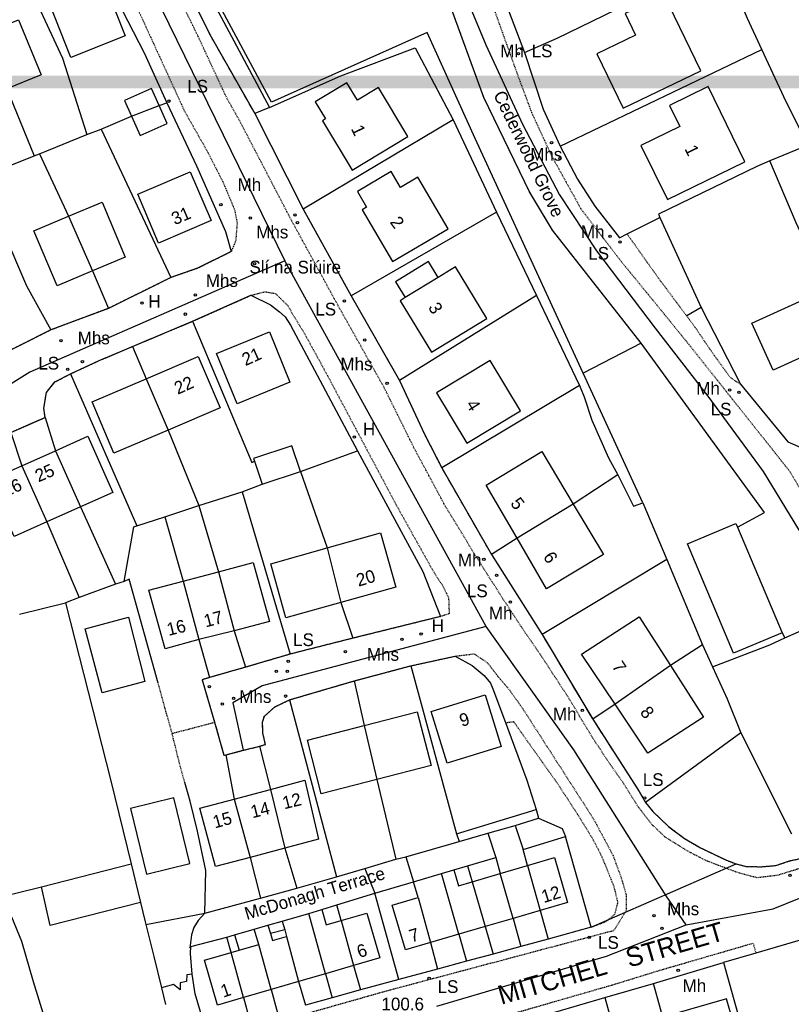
# Model space of a CAD drawing. Header units: metres. Extents: x 611948 to 1225781, y 656699 to 1316021.
# Tile 125 of 169: x 613233 to 613355, y 658955 to 659110. Entities that reach past the tile are written whole.
import ezdxf

# ---------------------------------------------------------------- set-up
doc = ezdxf.new("R2010")
doc.units = ezdxf.units.M
doc.linetypes.add('4696-07$0$PECK', pattern=[0.2, 0.1, -0.1])
for name, color, linetype in [('- EXTENT OF LiDAR SURVEY', 1, 'Continuous'), ('4696-07$0$BLD_INN_W', 253, 'Continuous'), ('4696-07$0$BLD_OTL_S', 253, 'Continuous'), ('4696-07$0$GEN_LIN_D', 253, 'Continuous'), ('4696-07$0$GEN_PCK_D', 253, '4696-07$0$PECK'), ('4696-07$0$HT_CTRL', 253, 'Continuous'), ('4696-07$0$OTHER_SYM', 253, 'Continuous'), ('4696-07$0$POLE_SYMB', 253, 'Continuous'), ('4696-07$0$ROADS', 253, 'Continuous'), ('4696-07$0$ROADS_CTR', 253, 'Continuous'), ('4696-07$0$ROADS_PCK', 253, '4696-07$0$PECK')]:
    doc.layers.add(name, color=color, linetype=linetype)
doc.styles.add('4696-07$0$STANDARD', font='txt')

# ---------------------------------------------------------------- blocks, each defined once
blk = doc.blocks.new('4696-07$0$13', base_point=(160450.170478, 242323.105036))
blk.add_circle((160450.170478, 242323.105036), 0.187958)
blk = doc.blocks.new('4696-07')
at = {"layer": '4696-07$0$BLD_INN_W', "flags": 128}
for points in [[(613250.877, 659094.598), (613255.238, 659096.271)], [(613240.985, 659078.884), (613244.734, 659070.239)], [(613299.177, 659069.236), (613293.953, 659066.052)], [(613253.199, 659053.29), (613256.664, 659045.196)], [(613238.906, 659041.955), (613242.869, 659033.114)], [(613233.6, 659039.59), (613237.579, 659030.757)], [(613320.426, 659033.552), (613311.604, 659028.16)], [(613281.672, 659026.646), (613283.838, 659018.047)], [(613264.555, 659022.902), (613267.03, 659013.613)], [(613258.998, 659021.415), (613261.474, 659012.211)], [(613335.736, 659008.12), (613327.01, 659002.063)], [(613287.487, 658998.675), (613289.518, 658990.187)], [(613272.786, 658988.638), (613275.044, 658979.401)], [(613267.039, 658987.105), (613269.561, 658977.939)], [(613313.22, 658976.657), (613315.238, 658969.578)], [(613302.419, 658965.826), (613299.688, 658975.393)], [(613310.963, 658968.327), (613308.929, 658975.402)], [(613304.52, 658974.111), (613306.583, 658967.045)], [(613295.993, 658971.615), (613297.931, 658964.512)], [(613281.412, 658959.62), (613278.806, 658969.126)], [(613272.345, 658967.254), (613272.769, 658965.929)], [(613274.62, 658967.913), (613274.997, 658966.554)], [(613283.906, 658967.983), (613285.819, 658960.898)], [(613275.286, 658965.485), (613277.195, 658958.398)], [(613272.849, 658957.138), (613270.914, 658964.217)], [(613266.576, 658962.961), (613267.807, 658963.316)], [(613268.515, 658955.882), (613266.576, 658962.961)]]:
    blk.add_lwpolyline(points, dxfattribs=at)
at = {"layer": '4696-07$0$BLD_OTL_S', "flags": 128}
for points in [[(613238.054, 659112.064), (613246.656, 659115.473), (613249.911, 659107.257), (613241.309, 659103.848), (613238.054, 659112.064)], [(613330.25, 659107.375), (613324.15, 659104.44), (613328.279, 659095.858), (613340.507, 659101.742), (613334.744, 659113.719), (613328.616, 659110.77), (613330.25, 659107.375)], [(613227.543, 659107.516), (613233.098, 659109.781), (613236.638, 659101.096), (613231.273, 659098.908)], [(613255.238, 659096.271), (613254.01, 659098.989), (613249.76, 659097.071), (613250.877, 659094.598)], [(613294.399, 659091.418), (613289.788, 659099.098), (613286.47, 659097.133), (613284.801, 659099.877), (613279.822, 659096.887), (613281.415, 659094.178), (613280.927, 659093.893), (613285.603, 659086.136), (613294.399, 659091.418)], [(613335.247, 659081.491), (613347.428, 659087.436), (613341.653, 659099.267), (613335.568, 659096.296), (613337.187, 659092.978), (613331.091, 659090.003), (613335.247, 659081.491)], [(613250.877, 659094.598), (613252.252, 659091.553), (613256.502, 659093.471), (613255.238, 659096.271)], [(613250.877, 659094.598), (613255.238, 659096.271)], [(613356.618, 659089.746), (613351.397, 659087.559)], [(613363.187, 659075.146), (613357.862, 659072.731), (613355.544, 659077.845), (613351.397, 659087.559)], [(613251.858, 659082.315), (613260.139, 659085.859), (613263.432, 659078.163), (613255.152, 659074.618), (613251.858, 659082.315)], [(613287.901, 659080.28), (613287.217, 659079.879), (613291.987, 659071.738), (613300.75, 659076.873), (613295.979, 659085.014), (613293.215, 659083.393), (613291.758, 659085.88), (613286.444, 659082.767), (613287.901, 659080.28)], [(613240.985, 659078.884), (613246.239, 659081.098), (613249.898, 659072.416), (613244.734, 659070.239)], [(613244.734, 659070.239), (613239.17, 659067.894), (613235.511, 659076.576), (613240.985, 659078.884)], [(613240.985, 659078.884), (613244.734, 659070.239)], [(613299.177, 659069.236), (613297.664, 659071.72), (613292.439, 659068.536), (613293.953, 659066.052)], [(613293.953, 659066.052), (613293.155, 659065.566), (613298.09, 659057.468), (613306.802, 659062.777), (613301.867, 659070.875), (613299.177, 659069.236)], [(613348.547, 659062.008), (613360.661, 659067.512), (613364.004, 659060.153), (613351.89, 659054.649), (613348.547, 659062.008)], [(613264.273, 659057.261), (613272.582, 659060.662), (613275.825, 659052.739), (613267.516, 659049.339), (613264.273, 659057.261)], [(613253.199, 659053.29), (613261.397, 659056.778), (613264.844, 659048.677), (613256.664, 659045.196)], [(613303.675, 659043.133), (613312.099, 659048.207), (613307.325, 659056.133), (613298.9, 659051.06), (613303.675, 659043.133)], [(613256.664, 659045.196), (613248.112, 659041.558), (613244.665, 659049.659), (613253.199, 659053.29)], [(613253.199, 659053.29), (613256.664, 659045.196)], [(613238.906, 659041.955), (613243.99, 659044.22), (613247.934, 659035.371), (613242.869, 659033.114)], [(613233.6, 659039.59), (613238.906, 659041.955)], [(613238.906, 659041.955), (613242.869, 659033.114)], [(613277.465, 659038.679), (613276.111, 659042.742), (613270.112, 659040.745), (613270.25, 659040.33)], [(613311.604, 659028.16), (613306.718, 659036.54), (613315.457, 659041.803), (613320.426, 659033.552)], [(613270.25, 659040.33), (613271.465, 659036.682)], [(613237.579, 659030.757), (613232.386, 659028.443), (613228.443, 659037.293), (613233.6, 659039.59)], [(613233.6, 659039.59), (613237.579, 659030.757)], [(613271.465, 659036.682), (613277.465, 659038.679)], [(613242.869, 659033.114), (613237.579, 659030.757)], [(613320.426, 659033.552), (613325.205, 659025.615), (613316.236, 659020.215), (613311.604, 659028.16)], [(613320.426, 659033.552), (613311.604, 659028.16)], [(613353.299, 659013.301), (613345.654, 659010.075), (613338.396, 659027.271), (613346.04, 659030.498), (613346.296, 659029.89)], [(613281.672, 659026.646), (613290.102, 659029.007), (613292.494, 659020.471), (613283.838, 659018.047)], [(613346.296, 659029.89), (613353.299, 659013.301)], [(613283.838, 659018.047), (613275.204, 659015.628), (613272.812, 659024.163), (613281.672, 659026.646)], [(613281.672, 659026.646), (613283.838, 659018.047)], [(613264.555, 659022.902), (613270.023, 659024.361), (613272.624, 659015.061), (613267.03, 659013.613)], [(613258.998, 659021.415), (613264.555, 659022.902)], [(613264.555, 659022.902), (613267.03, 659013.613)], [(613261.474, 659012.211), (613256.164, 659010.786), (613253.604, 659020.001), (613258.998, 659021.415)], [(613258.998, 659021.415), (613261.474, 659012.211)], [(613253.003, 659005.644), (613246.283, 659003.837), (613243.58, 659013.895), (613250.391, 659015.746), (613253.003, 659005.644)], [(613327.01, 659002.063), (613321.748, 659009.941), (613330.799, 659015.777), (613335.736, 659008.12)], [(613267.03, 659013.613), (613261.474, 659012.211)], [(613335.736, 659008.12), (613327.01, 659002.063)], [(613335.736, 659008.12), (613340.952, 659000.028), (613332.158, 658994.358), (613327.01, 659002.063)], [(613298.068, 659000.917), (613306.566, 659003.529), (613309.074, 658995.366), (613300.576, 658992.755), (613298.068, 659000.917)], [(613287.487, 658998.675), (613295.857, 659000.838), (613298.041, 658992.389), (613289.518, 658990.187)], [(613289.518, 658990.187), (613280.753, 658987.921), (613278.569, 658996.37), (613287.487, 658998.675)], [(613287.487, 658998.675), (613289.518, 658990.187)], [(613267.039, 658987.105), (613272.786, 658988.638)], [(613272.786, 658988.638), (613278.149, 658990.069), (613280.33, 658980.812), (613275.044, 658979.401)], [(613272.786, 658988.638), (613275.044, 658979.401)], [(613260.081, 658976.98), (613257.53, 658987.309), (613250.703, 658985.623), (613253.253, 658975.294), (613260.081, 658976.98)], [(613269.561, 658977.939), (613264.108, 658976.485), (613261.658, 658985.67), (613267.039, 658987.105)], [(613267.039, 658987.105), (613269.561, 658977.939)], [(613275.044, 658979.401), (613269.561, 658977.939)], [(613313.22, 658976.657), (613317.458, 658977.898), (613319.526, 658970.834), (613315.238, 658969.578)], [(613236.739, 658973.302), (613250.824, 658976.932)], [(613250.824, 658976.932), (613252.318, 658970.818)], [(613308.929, 658975.402), (613313.22, 658976.657)], [(613313.22, 658976.657), (613315.238, 658969.578)], [(613295.266, 658974.099), (613299.688, 658975.393)], [(613299.688, 658975.393), (613301.627, 658975.961)], [(613302.419, 658965.826), (613299.688, 658975.393)], [(613301.627, 658975.961), (613302.354, 658973.477), (613304.52, 658974.111)], [(613304.52, 658974.111), (613308.929, 658975.402)], [(613310.963, 658968.327), (613308.929, 658975.402)], [(613252.318, 658970.818), (613238.083, 658967.216), (613236.739, 658973.302)], [(613295.993, 658971.615), (613295.266, 658974.099)], [(613304.52, 658974.111), (613306.583, 658967.045)], [(613297.931, 658964.512), (613293.993, 658963.359), (613291.926, 658970.425), (613295.993, 658971.615)], [(613295.993, 658971.615), (613297.931, 658964.512)], [(613274.62, 658967.913), (613278.806, 658969.126)], [(613278.806, 658969.126), (613280.825, 658969.712)], [(613281.412, 658959.62), (613278.806, 658969.126)], [(613280.825, 658969.712), (613281.526, 658967.294), (613283.906, 658967.983)], [(613283.906, 658967.983), (613287.945, 658969.154), (613289.988, 658962.107), (613285.819, 658960.898)], [(613315.238, 658969.578), (613310.963, 658968.327)], [(613270.214, 658966.636), (613272.345, 658967.254)], [(613272.345, 658967.254), (613274.62, 658967.913)], [(613274.62, 658967.913), (613274.997, 658966.554)], [(613283.906, 658967.983), (613285.819, 658960.898)], [(613306.583, 658967.045), (613302.419, 658965.826)], [(613310.963, 658968.327), (613306.583, 658967.045)], [(613265.875, 658965.378), (613267.106, 658965.735)], [(613267.106, 658965.735), (613267.807, 658963.316)], [(613270.914, 658964.217), (613270.214, 658966.636)], [(613274.997, 658966.554), (613272.769, 658965.929)], [(613272.769, 658965.929), (613273.092, 658964.848), (613275.286, 658965.485)], [(613274.997, 658966.554), (613275.286, 658965.485)], [(613275.286, 658965.485), (613277.195, 658958.398)], [(613302.419, 658965.826), (613297.931, 658964.512)], [(613266.576, 658962.961), (613265.875, 658965.378)], [(613267.807, 658963.316), (613270.914, 658964.217)], [(613272.849, 658957.138), (613270.914, 658964.217)], [(613268.515, 658955.882), (613264.423, 658954.695), (613262.379, 658961.744), (613266.576, 658962.961)], [(613268.515, 658955.882), (613266.576, 658962.961)], [(613285.819, 658960.898), (613281.412, 658959.62)], [(613260.449, 658959.529), (613259.569, 658959.44), (613259.541, 658958.38), (613258.562, 658958.209), (613258.554, 658957.109), (613257.504, 658957.938)], [(613262.726, 658950.291), (613260.881, 658956.473), (613260.449, 658959.529)], [(613281.412, 658959.62), (613277.195, 658958.398)], [(613257.504, 658957.938), (613255.601, 658957.409)], [(613277.195, 658958.398), (613272.849, 658957.138)], [(613255.601, 658957.409), (613256.236, 658954.783)], [(613272.849, 658957.138), (613268.515, 658955.882)], [(613335.632, 658953.117), (613338.647, 658942.715), (613347.548, 658945.293), (613344.533, 658955.696), (613335.632, 658953.117)]]:
    blk.add_lwpolyline(points, dxfattribs=at)
at = {"layer": '4696-07$0$GEN_LIN_D', "flags": 128}
for points in [[(613322.009, 659054.147), (613304.994, 659091.107), (613297.442, 659107.78), (613272.927, 659096.831), (613264.071, 659113.341), (613260.722, 659119.908), (613252.276, 659137.442), (613249.588, 659143.755), (613247.868, 659147.559), (613245.577, 659152.376), (613242.976, 659157.462)], [(613252.617, 659133.852), (613263.408, 659113.207), (613272.583, 659095.956)], [(613240.492, 659119.997), (613245.654, 659117.318), (613246.906, 659116.248), (613252.882, 659104.562), (613256.426, 659096.735)], [(613307.127, 659119.448), (613312.757, 659104.622)], [(613312.757, 659104.622), (613317.888, 659106.889), (613343.803, 659119.533)], [(613350.096, 659105.104), (613347.885, 659109.981), (613343.803, 659119.533)], [(613233.788, 659117.209), (613240.032, 659103.736), (613243.845, 659091.746)], [(613272.583, 659095.956), (613283.823, 659100.955), (613295.538, 659105.35), (613301.497, 659094.023)], [(613318.35, 659089.9), (613350.096, 659105.104)], [(613357.256, 659090.013), (613355.905, 659093.042), (613353.965, 659096.863), (613350.096, 659105.104)], [(613312.757, 659104.622), (613315.68, 659095.722), (613318.35, 659089.9)], [(613231.273, 659098.908), (613235.559, 659088.385)], [(613255.238, 659096.271), (613256.426, 659096.735)], [(613256.426, 659096.735), (613261.114, 659086.818), (613265.7, 659076.481), (613266.582, 659073.287)], [(613272.583, 659095.956), (613270.276, 659095.009)], [(613246.112, 659092.549), (613250.877, 659094.598)], [(613270.276, 659095.009), (613277.893, 659079.996)], [(613243.845, 659091.746), (613246.112, 659092.549)], [(613246.112, 659092.549), (613257.08, 659069.208)], [(613301.497, 659094.023), (613277.893, 659079.996)], [(613301.497, 659094.023), (613308.351, 659079.489)], [(613236.421, 659088.659), (613243.845, 659091.746)], [(613318.35, 659089.9), (613321.075, 659084.71), (613323.811, 659080.433), (613327.721, 659075.483), (613328.898, 659076.069)], [(613226.992, 659084.967), (613235.559, 659088.385)], [(613235.559, 659088.385), (613236.421, 659088.659)], [(613236.421, 659088.659), (613240.985, 659078.884)], [(613351.397, 659087.559), (613349.342, 659086.679), (613333.828, 659079.186), (613334.076, 659078.645)], [(613226.992, 659084.967), (613234.369, 659067.889), (613238.182, 659060.958)], [(613308.351, 659079.489), (613285.455, 659066.348)], [(613308.351, 659079.489), (613314.637, 659066.38)], [(613328.898, 659076.069), (613334.076, 659078.645)], [(613334.076, 659078.645), (613340.554, 659064.506)], [(613244.734, 659070.239), (613247.246, 659064.354)], [(613269.687, 659066.41), (613272.776, 659064.906), (613274.169, 659063.817), (613275.063, 659063.01), (613275.893, 659061.723), (613286.471, 659041.94)], [(613314.637, 659066.38), (613293.083, 659052.994)], [(613314.637, 659066.38), (613321.396, 659052.227)], [(613340.554, 659064.506), (613338.288, 659063.162)], [(613340.554, 659064.506), (613346.781, 659052.434)], [(613260.494, 659062.316), (613269.834, 659040.082), (613270.25, 659040.33)], [(613331.128, 659058.874), (613322.009, 659054.147)], [(613346.296, 659029.89), (613350.556, 659032.249), (613331.128, 659058.874)], [(613251.043, 659058.364), (613253.199, 659053.29)], [(613241.269, 659054.035), (613251.739, 659030.108)], [(613331.385, 659033.752), (613322.009, 659054.147)], [(613321.396, 659052.227), (613299.719, 659039.25)], [(613321.396, 659052.227), (613322.142, 659050.441), (613323.355, 659046.751), (613325.993, 659040.85), (613327.473, 659038.139)], [(613346.781, 659052.434), (613354.227, 659043.343), (613358.474, 659041.493)], [(613237.27, 659047.201), (613238.906, 659041.955)], [(613231.886, 659044.825), (613233.6, 659039.59)], [(613256.664, 659045.196), (613261.483, 659033.341)], [(613277.465, 659038.679), (613286.471, 659041.94)], [(613286.471, 659041.94), (613296.725, 659022.937), (613299.503, 659015.839)], [(613277.465, 659038.679), (613281.672, 659026.646)], [(613268.28, 659035.493), (613271.465, 659036.682)], [(613327.473, 659038.139), (613320.426, 659033.552)], [(613327.473, 659038.139), (613329.938, 659033.2), (613331.385, 659033.752)], [(613261.483, 659033.341), (613268.28, 659035.493)], [(613268.28, 659035.493), (613275.848, 659009.932)], [(613331.385, 659033.752), (613335.139, 659024.829)], [(613242.869, 659033.114), (613248.385, 659020.923)], [(613256.108, 659031.521), (613261.483, 659033.341)], [(613261.483, 659033.341), (613264.555, 659022.902)], [(613237.579, 659030.757), (613242.667, 659018.849)], [(613251.739, 659030.108), (613256.108, 659031.521)], [(613256.108, 659031.521), (613258.998, 659021.415)], [(613249.702, 659021.365), (613251.255, 659029.956), (613251.739, 659030.108)], [(613311.604, 659028.16), (613307.558, 659025.593)], [(613307.558, 659025.593), (613315.518, 659013.041)], [(613335.139, 659024.829), (613315.518, 659013.041)], [(613335.139, 659024.829), (613340.76, 659011.376)], [(613249.702, 659021.365), (613248.385, 659020.923)], [(613255.076, 659005.376), (613250.539, 659021.745), (613249.702, 659021.365)], [(613248.385, 659020.923), (613242.667, 659018.849)], [(613242.667, 659018.849), (613240.469, 659018.012)], [(613233.226, 659016.235), (613240.469, 659018.012)], [(613240.469, 659018.012), (613247.646, 658989.981), (613250.824, 658976.932)], [(613283.838, 659018.047), (613285.72, 659012.424)], [(613267.03, 659013.613), (613268.818, 659007.859)], [(613353.744, 659012.478), (613357.184, 659014.036), (613359.267, 659014.36), (613361.307, 659014.345), (613362.305, 659012.961)], [(613261.474, 659012.211), (613263.188, 659006.253)], [(613342.343, 659007.911), (613351.363, 659011.398), (613353.744, 659012.478)], [(613353.299, 659013.301), (613353.744, 659012.478)], [(613340.76, 659011.376), (613335.736, 659008.12)], [(613340.76, 659011.376), (613342.343, 659007.911)], [(613301.858, 659009.62), (613304.528, 659008.161), (613306.417, 659006.546), (613307.389, 659005.358), (613307.782, 659004.475), (613309.757, 658999.152)], [(613294.845, 659008.091), (613302.074, 658981.651)], [(613342.343, 659007.911), (613344.639, 659002.885), (613346.801, 658997.548)], [(613285.946, 659005.716), (613287.487, 658998.675)], [(613275.781, 659002.75), (613283.179, 658974.869)], [(613327.01, 659002.063), (613323.491, 658999.679)], [(613309.757, 658999.152), (613313.118, 658990.093), (613314.613, 658985.483)], [(613346.801, 658997.548), (613331.816, 658986.575)], [(613346.801, 658997.548), (613354.779, 658981.663)], [(613271.028, 658995.42), (613272.786, 658988.638)], [(613265.711, 658994.056), (613267.039, 658987.105)], [(613289.518, 658990.187), (613292.502, 658977.641)], [(613262.448, 658969.14), (613262.61, 658975.868), (613261.273, 658982.046), (613260.102, 658986.811), (613259.285, 658989.705)], [(613302.074, 658981.651), (613314.613, 658985.483)], [(613311.265, 658982.945), (613314.935, 658984.118)], [(613314.613, 658985.483), (613314.935, 658984.118)], [(613314.935, 658984.118), (613318.663, 658982.47), (613319.213, 658981.212)], [(613306.976, 658981.735), (613311.265, 658982.945)], [(613311.265, 658982.945), (613312.533, 658979.181)], [(613302.074, 658981.651), (613302.465, 658980.429)], [(613302.465, 658980.429), (613306.976, 658981.735)], [(613306.976, 658981.735), (613308.265, 658977.936)], [(613312.533, 658979.181), (613319.213, 658981.212)], [(613323.244, 658966.932), (613319.213, 658981.212)], [(613275.044, 658979.401), (613276.885, 658973.114)], [(613294.064, 658978.029), (613302.465, 658980.429)], [(613269.561, 658977.939), (613271.211, 658971.516)], [(613292.502, 658977.641), (613294.064, 658978.029)], [(613294.064, 658978.029), (613295.266, 658974.099)], [(613303.778, 658976.588), (613308.265, 658977.936)], [(613308.265, 658977.936), (613308.929, 658975.402)], [(613313.22, 658976.657), (613312.533, 658979.181)], [(613287.61, 658976.197), (613292.502, 658977.641)], [(613301.627, 658975.961), (613303.778, 658976.588)], [(613303.778, 658976.588), (613304.52, 658974.111)], [(613276.885, 658973.114), (613283.179, 658974.869)], [(613283.179, 658974.869), (613287.61, 658976.197)], [(613287.61, 658976.197), (613289.2, 658972.294)], [(613229.615, 658971.548), (613236.739, 658973.302)], [(613289.2, 658972.294), (613295.266, 658974.099)], [(613271.211, 658971.516), (613276.885, 658973.114)], [(613283.199, 658970.471), (613289.2, 658972.294)], [(613292.944, 658958.73), (613289.2, 658972.294)], [(613252.318, 658970.818), (613253.054, 658967.808)], [(613262.448, 658969.14), (613271.211, 658971.516)], [(613280.825, 658969.712), (613283.199, 658970.471)], [(613283.906, 658967.983), (613283.199, 658970.471)], [(613231.763, 658968.759), (613231.987, 658968.571), (613233.589, 658964.728), (613235.415, 658958.406), (613238.5, 658948.396)], [(613253.162, 658967.367), (613262.448, 658969.14)], [(613262.448, 658969.14), (613261.376, 658968.01), (613260.69, 658966.894), (613260.347, 658965.721), (613260.087, 658963.671), (613260.243, 658963.908)], [(613315.238, 658969.578), (613316.482, 658965.06)], [(613253.054, 658967.808), (613253.162, 658967.367)], [(613253.162, 658967.367), (613254.388, 658962.356)], [(613306.583, 658967.045), (613307.825, 658962.688)], [(613310.963, 658968.327), (613312.173, 658963.914)], [(613267.106, 658965.735), (613270.214, 658966.636)], [(613302.419, 658965.826), (613303.636, 658961.604)], [(613323.244, 658966.932), (613316.482, 658965.06)], [(613362.773, 658966.867), (613349.173, 658962.843)], [(613260.449, 658959.529), (613260.174, 658962.807), (613260.243, 658963.908)], [(613260.243, 658963.908), (613265.875, 658965.378)], [(613297.931, 658964.512), (613299.048, 658960.335)], [(613312.173, 658963.914), (613307.825, 658962.688)], [(613316.482, 658965.06), (613312.173, 658963.914)], [(613254.388, 658962.356), (613255.601, 658957.409)], [(613307.825, 658962.688), (613303.636, 658961.604)], [(613349.173, 658962.843), (613344.107, 658961.37)], [(613285.819, 658960.898), (613286.96, 658957.068)], [(613303.636, 658961.604), (613299.048, 658960.335)], [(613333.08, 658958.072), (613344.107, 658961.37)], [(613344.107, 658961.37), (613350.017, 658940.12)], [(613281.412, 658959.62), (613282.473, 658955.82)], [(613299.048, 658960.335), (613292.944, 658958.73)], [(613277.195, 658958.398), (613278.264, 658954.655)], [(613292.944, 658958.73), (613286.96, 658957.068)], [(613325.402, 658955.872), (613333.08, 658958.072)], [(613337.488, 658942.156), (613333.08, 658958.072)], [(613272.849, 658957.138), (613273.856, 658953.469)], [(613286.96, 658957.068), (613282.473, 658955.82)], [(613268.515, 658955.882), (613269.528, 658952.203)], [(613282.473, 658955.82), (613278.264, 658954.655)], [(613317.524, 658953.568), (613325.402, 658955.872)], [(613325.402, 658955.872), (613326.813, 658950.754)]]:
    blk.add_lwpolyline(points, dxfattribs=at)
at = {"layer": '4696-07$0$GEN_PCK_D', "flags": 128}
for points in [[(613242.62, 659129.184), (613246.791, 659127.773), (613250.518, 659125.944), (613252.669, 659124.569), (613254.715, 659122.673), (613256.144, 659121.102), (613258.83, 659116.441), (613263.205, 659107.467), (613270.276, 659095.009)], [(613331.128, 659058.874), (613317.15, 659076.68), (613313.528, 659082.723), (613306.356, 659097.546), (613299.091, 659117.449), (613301.559, 659118.095)], [(613277.893, 659079.996), (613285.455, 659066.348)], [(613328.898, 659076.069), (613333.796, 659069.178), (613338.288, 659063.162)], [(613266.582, 659073.287), (613261.296, 659070.672), (613257.08, 659069.208)], [(613257.08, 659069.208), (613247.246, 659064.354)], [(613260.494, 659062.316), (613269.687, 659066.41)], [(613285.455, 659066.348), (613293.083, 659052.994)], [(613247.246, 659064.354), (613238.182, 659060.958)], [(613338.288, 659063.162), (613339.422, 659061.643), (613342.573, 659057.014), (613345.175, 659053.446), (613346.781, 659052.434)], [(613251.043, 659058.364), (613260.494, 659062.316)], [(613238.182, 659060.958), (613228.08, 659055.913)], [(613241.269, 659054.035), (613245.805, 659056.142), (613251.043, 659058.364)], [(613237.27, 659047.201), (613237.089, 659048.644), (613237.487, 659051.122), (613238.82, 659052.772), (613241.269, 659054.035)], [(613293.083, 659052.994), (613297.006, 659044.555), (613299.719, 659039.25)], [(613231.886, 659044.825), (613237.27, 659047.201)], [(613299.719, 659039.25), (613307.558, 659025.593)], [(613299.503, 659015.839), (613285.72, 659012.424)], [(613285.72, 659012.424), (613275.848, 659009.932)], [(613315.518, 659013.041), (613323.491, 658999.679)], [(613275.848, 659009.932), (613268.818, 659007.859)], [(613294.845, 659008.091), (613301.858, 659009.62)], [(613268.818, 659007.859), (613263.188, 659006.253)], [(613285.946, 659005.716), (613294.845, 659008.091)], [(613263.188, 659006.253), (613261.987, 659005.907), (613263.969, 658999.198)], [(613275.781, 659002.75), (613285.946, 659005.716)], [(613257.271, 658997.455), (613255.076, 659005.376)], [(613271.028, 658995.42), (613271.968, 658995.711), (613271.562, 658997.511), (613271.52, 658999.196), (613271.797, 659000.166), (613273.473, 659001.626), (613275.781, 659002.75)], [(613323.491, 658999.679), (613330.829, 658988.303), (613331.816, 658986.575)], [(613257.271, 658997.455), (613263.969, 658999.198)], [(613263.969, 658999.198), (613265.431, 658994.003), (613265.711, 658994.056)], [(613309.757, 658999.152), (613311.025, 658999.311), (613317.957, 658989.546), (613321.11, 658984.707), (613323.472, 658980.846), (613324.743, 658978.434), (613325.704, 658976.141), (613326.814, 658973.345), (613327.417, 658970.889), (613326.942, 658968.956), (613325.522, 658967.774), (613323.244, 658966.932)], [(613259.285, 658989.705), (613258.564, 658992.256), (613257.271, 658997.455)], [(613268.467, 658994.797), (613271.028, 658995.42)], [(613265.711, 658994.056), (613268.467, 658994.797)], [(613331.816, 658986.575), (613332.946, 658985.147), (613335.489, 658982.747), (613337.937, 658980.908), (613340.446, 658979.45), (613344.553, 658977.479), (613346.069, 658976.908)], [(613346.069, 658976.908), (613347.647, 658976.516), (613349.987, 658976.459), (613352.309, 658976.662), (613354.635, 658977.425), (613356.697, 658977.845)]]:
    blk.add_lwpolyline(points, dxfattribs=at)
at = {"layer": '4696-07$0$ROADS', "flags": 128}
for points in [[(613242.62, 659129.184), (613246.791, 659127.773), (613250.518, 659125.944), (613252.669, 659124.569), (613254.715, 659122.673), (613256.144, 659121.102), (613258.83, 659116.441), (613263.205, 659107.467), (613270.276, 659095.009)], [(613240.492, 659119.997), (613245.654, 659117.318), (613246.906, 659116.248), (613252.882, 659104.562), (613256.426, 659096.735)], [(613307.127, 659119.448), (613312.757, 659104.622)], [(613331.128, 659058.874), (613317.15, 659076.68), (613313.528, 659082.723), (613306.356, 659097.546), (613299.091, 659117.449), (613301.559, 659118.095)], [(613312.757, 659104.622), (613315.68, 659095.722), (613318.35, 659089.9)], [(613256.426, 659096.735), (613261.114, 659086.818), (613265.7, 659076.481), (613266.582, 659073.287)], [(613270.276, 659095.009), (613277.893, 659079.996)], [(613318.35, 659089.9), (613321.075, 659084.71), (613323.811, 659080.433), (613327.721, 659075.483), (613328.898, 659076.069)], [(613277.893, 659079.996), (613285.455, 659066.348)], [(613328.898, 659076.069), (613334.076, 659078.645)], [(613334.076, 659078.645), (613340.554, 659064.506)], [(613266.582, 659073.287), (613261.296, 659070.672), (613257.08, 659069.208)], [(613257.08, 659069.208), (613247.246, 659064.354)], [(613260.494, 659062.316), (613269.687, 659066.41)], [(613269.687, 659066.41), (613272.776, 659064.906), (613274.169, 659063.817), (613275.063, 659063.01), (613275.893, 659061.723), (613286.471, 659041.94)], [(613285.455, 659066.348), (613293.083, 659052.994)], [(613247.246, 659064.354), (613238.182, 659060.958)], [(613340.554, 659064.506), (613346.781, 659052.434)], [(613251.043, 659058.364), (613260.494, 659062.316)], [(613238.182, 659060.958), (613228.08, 659055.913)], [(613346.296, 659029.89), (613350.556, 659032.249), (613331.128, 659058.874)], [(613241.269, 659054.035), (613245.805, 659056.142), (613251.043, 659058.364)], [(613237.27, 659047.201), (613237.089, 659048.644), (613237.487, 659051.122), (613238.82, 659052.772), (613241.269, 659054.035)], [(613293.083, 659052.994), (613297.006, 659044.555), (613299.719, 659039.25)], [(613346.781, 659052.434), (613354.227, 659043.343), (613358.474, 659041.493)], [(613231.886, 659044.825), (613237.27, 659047.201)], [(613286.471, 659041.94), (613296.725, 659022.937), (613299.503, 659015.839)], [(613299.719, 659039.25), (613307.558, 659025.593)], [(613346.296, 659029.89), (613353.299, 659013.301)], [(613307.558, 659025.593), (613315.518, 659013.041)], [(613299.503, 659015.839), (613285.72, 659012.424)], [(613353.744, 659012.478), (613357.184, 659014.036), (613359.267, 659014.36), (613361.307, 659014.345), (613362.305, 659012.961)], [(613285.72, 659012.424), (613275.848, 659009.932)], [(613315.518, 659013.041), (613323.491, 658999.679)], [(613353.299, 659013.301), (613353.744, 659012.478)], [(613275.848, 659009.932), (613268.818, 659007.859)], [(613294.845, 659008.091), (613301.858, 659009.62)], [(613301.858, 659009.62), (613304.528, 659008.161), (613306.417, 659006.546), (613307.389, 659005.358), (613307.782, 659004.475), (613309.757, 658999.152)], [(613268.818, 659007.859), (613263.188, 659006.253)], [(613285.946, 659005.716), (613294.845, 659008.091)], [(613263.188, 659006.253), (613261.987, 659005.907), (613263.969, 658999.198)], [(613275.781, 659002.75), (613285.946, 659005.716)], [(613271.028, 658995.42), (613271.968, 658995.711), (613271.562, 658997.511), (613271.52, 658999.196), (613271.797, 659000.166), (613273.473, 659001.626), (613275.781, 659002.75)], [(613323.491, 658999.679), (613330.829, 658988.303), (613331.816, 658986.575)], [(613263.969, 658999.198), (613265.431, 658994.003), (613265.711, 658994.056)], [(613309.757, 658999.152), (613313.118, 658990.093), (613314.613, 658985.483)], [(613268.467, 658994.797), (613271.028, 658995.42)], [(613265.711, 658994.056), (613268.467, 658994.797)], [(613331.816, 658986.575), (613332.946, 658985.147), (613335.489, 658982.747), (613337.937, 658980.908), (613340.446, 658979.45), (613344.553, 658977.479), (613346.069, 658976.908)], [(613314.613, 658985.483), (613314.935, 658984.118)], [(613314.935, 658984.118), (613318.663, 658982.47), (613319.213, 658981.212)], [(613323.244, 658966.932), (613319.213, 658981.212)], [(613346.069, 658976.908), (613347.647, 658976.516), (613349.987, 658976.459), (613352.309, 658976.662), (613354.635, 658977.425), (613356.697, 658977.845)], [(613323.244, 658966.932), (613346.069, 658976.908)], [(613323.244, 658966.932), (613316.482, 658965.06)], [(613362.773, 658966.867), (613349.173, 658962.843)], [(613312.173, 658963.914), (613307.825, 658962.688)], [(613316.482, 658965.06), (613312.173, 658963.914)], [(613307.825, 658962.688), (613303.636, 658961.604)], [(613349.173, 658962.843), (613344.107, 658961.37)], [(613303.636, 658961.604), (613299.048, 658960.335)], [(613333.08, 658958.072), (613344.107, 658961.37)], [(613299.048, 658960.335), (613292.944, 658958.73)], [(613292.944, 658958.73), (613286.96, 658957.068)], [(613325.402, 658955.872), (613333.08, 658958.072)], [(613286.96, 658957.068), (613282.473, 658955.82)], [(613282.473, 658955.82), (613278.264, 658954.655)], [(613317.524, 658953.568), (613325.402, 658955.872)]]:
    blk.add_lwpolyline(points, dxfattribs=at)
at = {"layer": '4696-07$0$ROADS_CTR', "flags": 128}
for points in [[(613201.847, 659098.714), (613206.832, 659110.814), (613207.96, 659115.268), (613208.9, 659122.942), (613209.747, 659127.68), (613211.346, 659132.038), (613213.696, 659135.164), (613216.423, 659136.207), (613219.432, 659135.259), (613220.217, 659134.869), (613225.356, 659130.427), (613228.322, 659127.347), (613231.937, 659125.027), (613234.382, 659124.648), (613239.458, 659124.174), (613246.981, 659122.089), (613250.043, 659120.409), (613252.341, 659118.11), (613254.368, 659114.156), (613275.028, 659071.852)], [(613301.559, 659118.095), (613306.646, 659105.858), (613312.413, 659093.332), (613318.251, 659082.217), (613324.072, 659073.402), (613333.301, 659061.226), (613341.617, 659050.533), (613350.33, 659038.652), (613355.875, 659029.543), (613366.172, 659013.701), (613375.677, 658997.068), (613380.398, 658986.537)], [(613275.028, 659071.852), (613234.877, 659054.338), (613225.765, 659048.647)], [(613306.714, 659014.265), (613275.028, 659071.852)], [(613306.714, 659014.265), (613271.434, 659004.949), (613266.816, 659002.275), (613268.467, 658994.797)], [(613338.204, 658967.303), (613335.031, 658971.869), (613320.532, 658994.853), (613306.714, 659014.265)], [(613338.204, 658967.303), (613351.88, 658969.825), (613365.111, 658975.164), (613380.398, 658986.537)], [(613298.957, 658954.505), (613325.65, 658962.397), (613338.204, 658967.303)]]:
    blk.add_lwpolyline(points, dxfattribs=at)
at = {"layer": '4696-07$0$ROADS_PCK', "flags": 128}
for points in [[(613372.137, 658996.073), (613372.934, 658994.591), (613373.487, 658990.968), (613373.404, 658989.486), (613372.659, 658986.726), (613370.635, 658984.675), (613360.018, 658977.706), (613357.33, 658976.565), (613352.558, 658975.101), (613349.414, 658974.723), (613348.136, 658975.033), (613346.339, 658975.526), (613341.372, 658977.403), (613338.243, 658979.026), (613334.897, 658981.131), (613332.772, 658983.147), (613330.671, 658985.883), (613328.16, 658989.863), (613325.982, 658992.959), (613323.529, 658996.698), (613319.556, 659003.269), (613315.244, 659009.882), (613312.531, 659013.803), (613309.188, 659018.908), (613304.798, 659025.823), (613300.212, 659033.358), (613295.268, 659042.577), (613290.779, 659051.668), (613283.245, 659065.086), (613275.963, 659078.413), (613268.073, 659093.575), (613265.767, 659097.708), (613261.606, 659106.687), (613257.231, 659115.661), (613254.698, 659120.048), (613253.45, 659121.419), (613251.576, 659123.155), (613249.644, 659124.391), (613246.111, 659126.124), (613240.19, 659127.981)], [(613240.492, 659119.997), (613243.573, 659119.935), (613245.685, 659118.939), (613247.537, 659117.704), (613249.065, 659116.133), (613250.73, 659113.96), (613259.216, 659095.414), (613262.83, 659089.045), (613265.276, 659084.246), (613267.104, 659079.892), (613267.509, 659077.809), (613267.289, 659075.009), (613266.582, 659073.287)], [(613305.221, 659119.054), (613311.478, 659101.614), (613313.884, 659095.12), (613317.035, 659088.328), (613321.625, 659080.031), (613327.93, 659071.812), (613338.238, 659059.17), (613354.478, 659038.739), (613364.706, 659021.487), (613368.375, 659015.936), (613370.906, 659010.788), (613379.717, 658993.596), (613380.172, 658992.898), (613382.303, 658992.168), (613404.227, 659006.312), (613411.22, 659010.986), (613418.532, 659015.644), (613428.573, 659021.491), (613435.037, 659025.16), (613452.482, 659034.465), (613470.531, 659043.477), (613477.658, 659046.873), (613488.269, 659051.666), (613502.609, 659057.677), (613510.83, 659061.524), (613547.541, 659079.487)], [(613269.687, 659066.41), (613271.891, 659066.974), (613273.55, 659066.701), (613275.397, 659064.887), (613278.184, 659060.266), (613281.776, 659053.698), (613292.491, 659033.534), (613298.356, 659023.029), (613299.879, 659020.677), (613300.805, 659018.77), (613300.887, 659016.289), (613299.503, 659015.839)], [(613301.858, 659009.62), (613304.821, 659009.978), (613306.932, 659008.563), (613308.576, 659006.41), (613310.225, 659004.508), (613312.473, 659001.346), (613323.634, 658983.968), (613326.676, 658978.25), (613327.931, 658974.856), (613328.746, 658972.081), (613328.775, 658969.6), (613327.617, 658967.641), (613326.751, 658966.382), (613290.963, 658956.87), (613271.118, 658951.24), (613265.417, 658949.4), (613234.161, 658938.708), (613219.011, 658933.768), (613214.387, 658932.138), (613209.289, 658930.476), (613208.661, 658932.518)], [(613301.631, 658948.8), (613301.482, 658949.618), (613301.874, 658950.403), (613302.289, 658950.847), (613303.086, 658951.096), (613326.72, 658957.905), (613334.038, 658960.163), (613348.756, 658964.439), (613349.173, 658962.843)]]:
    blk.add_lwpolyline(points, dxfattribs=at)
at = {"layer": '4696-07$0$OTHER_SYM'}
for p in [(613311.804, 659104.452), (613317.008, 659090.453), (613318.321, 659087.998), (613264.95, 659080.688), (613269.576, 659078.573), (613276.601, 659079.062), (613277.012, 659077.839), (613326.228, 659075.699), (613270.283, 659071.387), (613260.925, 659066.474), (613252.534, 659065.195), (613259.342, 659063.445), (613239.767, 659059.267), (613287.6, 659059.397), (613243.164, 659055.961), (613291.13, 659052.549), (613345.042, 659051.525), (613285.967, 659044.105), (613306.351, 659024.871), (613310.543, 659018.118), (613293.456, 659012.263), (613296.482, 659013.081), (613284.559, 659010.307), (613273.674, 659007.206), (613275.414, 659007.213), (613263.153, 659004.803), (613266.961, 659002.994), (613275.146, 659003.315), (613265.174, 659002.067), (613321.84, 659001.071), (613333.142, 658968.741), (613334.398, 658966.758), (613336.944, 658960.171)]:
    blk.add_blockref('4696-07$0$13', p, dxfattribs=at)
at = {"layer": '4696-07$0$POLE_SYMB'}
for p in [(613312.302, 659105.255), (613256.77, 659096.975), (613327.777, 659074.809), (613284.4, 659065.536), (613240.851, 659054.759), (613346.502, 659051.122), (613308.352, 659022.316), (613275.55, 659008.794), (613331.682, 658987.296), (613354.545, 658975.123), (613322.959, 658965.355), (613297.744, 658958.881)]:
    blk.add_blockref('4696-07$0$13', p, dxfattribs=at)
at = {"layer": '4696-07$0$BLD_OTL_S', "style": '4696-07$0$STANDARD'}
for s, rotation, p in [('1', -63.90001, (613285.402, 659092.641)), ('1', -63.90001, (613337.908, 659089.486)), ('31', 23.3, (613257.698, 659077.434)), ('2', -53.60001, (613291.476, 659077.913)), ('Slí na Siúire', -0.1, (613269.444, 659069.864)), ('3', -58.60001, (613297.52, 659064.525)), ('21', 24.20001, (613268.825, 659055.254)), ('22', 24.20001, (613258.169, 659050.751)), ('4', -58.20001, (613303.468, 659049.238)), ('25', 23.5, (613236.238, 659036.954)), ('26', 24.40001, (613231.136, 659034.64)), ('5', -52.30001, (613310.436, 659033.623)), ('6', -57.90001, (613315.616, 659025.263)), ('20', 16.9, (613286.626, 659020.532)), ('17', 14.9, (613262.567, 659014.125)), ('16', 13.7, (613256.718, 659012.794)), ('7', -56.80001, (613326.432, 659008)), ('8', -51.30001, (613330.84, 659000.725)), ('9', 17.5, (613302.882, 658998.467)), ('12', 13.8, (613274.912, 658985.494)), ('14', 13.8, (613269.919, 658984.091)), ('15', 15.4, (613263.998, 658982.482)), ('McDonagh Terrace', 16.5, (613269.033, 658968.075)), ('12', 17.4, (613315.783, 658970.734)), ('7', 17, (613294.963, 658964.533)), ('6', 18.7, (613286.768, 658962.067)), ('1', 18.8, (613265.329, 658955.84))]:
    blk.add_text(s, height=2, rotation=rotation, dxfattribs=at).set_placement(p)
at = {"layer": '4696-07$0$HT_CTRL', "style": '4696-07$0$STANDARD'}
blk.add_text('100.6', height=2, rotation=-0.1, dxfattribs=at).set_placement((613290.235, 658953.861))
at = {"layer": '4696-07$0$OTHER_SYM', "style": '4696-07$0$STANDARD'}
for s, p in [('Mh', (613308.93, 659103.867)), ('Mhs', (613313.649, 659087.61)), ('Mh', (613267.582, 659082.848)), ('Mhs', (613270.514, 659075.378)), ('Mh', (613321.626, 659075.408)), ('Mh', (613321.626, 659075.408)), ('Mhs', (613262.583, 659067.735)), ('H', (613253.528, 659064.448)), ('Mhs', (613242.414, 659058.701)), ('Mhs', (613283.769, 659054.598)), ('Mh', (613339.795, 659050.785)), ('H', (613287.309, 659044.355)), ('Mh', (613302.262, 659023.76)), ('Mh', (613307.139, 659015.387)), ('H', (613298.146, 659013.409)), ('Mhs', (613287.948, 659008.886)), ('Mhs', (613267.851, 659002.255)), ('Mh', (613317.227, 658999.505)), ('Mhs', (613335.202, 658968.837)), ('Mh', (613337.64, 658956.745))]:
    blk.add_text(s, height=2, rotation=-0.1, dxfattribs=at).set_placement(p)
at = {"layer": '4696-07$0$POLE_SYMB', "style": '4696-07$0$STANDARD'}
blk.add_text('LS', height=2, dxfattribs=at).set_placement((613313.875, 659103.885))
for p in [(613259.653, 659098.33), (613322.792, 659072.022), (613279.821, 659063.234), (613236.208, 659054.727), (613342.059, 659047.498), (613303.691, 659018.894), (613276.32, 659011.201), (613331.375, 658989.179), (613324.326, 658963.544), (613299.068, 658956.595)]:
    blk.add_text('LS', height=2, rotation=-0.1, dxfattribs=at).set_placement(p)
at = {"layer": '4696-07$0$ROADS', "style": '4696-07$0$STANDARD'}
for s, height, rotation, p in [('Cederwood Grove', 2, -64.10001, (613307.802, 659098.007)), ('Cederwood Grove', 2, -64.10001, (613307.802, 659098.007)), ('MITCHEL   STREET', 3, 16.2, (613309.09, 658954.719)), ('MITCHEL   STREET', 3, 16.2, (613309.09, 658954.719))]:
    blk.add_text(s, height=height, rotation=rotation, dxfattribs=at).set_placement(p)
blk = doc.blocks.new('OS Mapping')
blk.add_blockref('4696-07', (0, 0))

msp = doc.modelspace()

# ---------------------------------------------------------------- linework, layer by layer
at = {"layer": '- EXTENT OF LiDAR SURVEY', "const_width": 2}
msp.add_lwpolyline([(613700, 659100), (613700, 656700), (612500, 656700), (612500, 659100)], close=True, dxfattribs=at)

# ---------------------------------------------------------------- block references
msp.add_blockref('OS Mapping', (0, 0))

doc.saveas('drawing.dxf')
